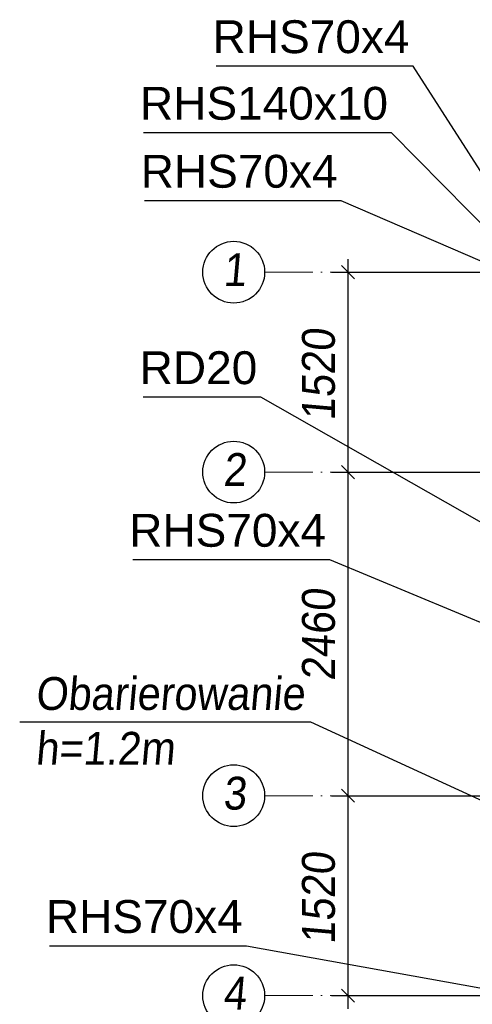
# Paper-space layout 'A0 Advance Steel' of a CAD drawing. Header units: millimetres. Extents: x 228 to 822, y 214 to 634.
# Tile 25 of 76: x 400 to 435, y 398 to 473. Entities that reach past the tile are written whole.
import ezdxf

# ---------------------------------------------------------------- set-up
doc = ezdxf.new("R2010")
doc.units = ezdxf.units.MM
doc.linetypes.add('ACAD_ISO04W100', pattern=[30, 24, -3, 0, -3])
doc.layers.get('0').update_dxf_attribs({"linetype": 'CONTINUOUS'})
doc.layers.add('AS_DIM_ON', color=7, linetype='CONTINUOUS')
doc.styles.add('Arial', font='arial.ttf')
doc.styles.add('ARIAL_1', font='arial.ttf', dxfattribs={"width": 0.9, "oblique": 5})

# ---------------------------------------------------------------- blocks, each defined once
blk = doc.blocks.new('324ewdsczxzxcz')
at = {"linetype": 'ACAD_ISO04W100', "lineweight": 5, "ltscale": 0.2}
for p, q in [((378.311, 321.018, -2695.986), (283.147, 321.018, -2695.986)), ((378.311, 305.818, -2695.986), (283.147, 305.818, -2695.986)), ((378.311, 281.218, -8093.957), (283.147, 281.218, -8093.957)), ((378.311, 266.018, -2641.446), (283.147, 266.018, -2641.446))]:
    blk.add_line(p, q, dxfattribs=at)
for centre in [(280.8, 321.018, -2695.986), (280.8, 305.818, -2695.986), (280.8, 281.218, -8093.957), (280.8, 266.018, -2641.446)]:
    blk.add_circle(centre, 2.347)
at = {"char_height": 2.5, "attachment_point": 1, "style": 'ARIAL_1'}
for s, insert in [('1', (279.981, 322.461, -2695.986)), ('2', (279.981, 307.261, -2695.986)), ('3', (279.981, 282.661, -8093.957)), ('4', (279.981, 267.461, -2641.446))]:
    blk.add_mtext_dynamic_manual_height_columns(s, width=4.31573, gutter_width=12.5, heights=[0], dxfattribs=dict(at, insert=insert))

psp = doc.layouts.new('A0 Advance Steel')

# ---------------------------------------------------------------- linework, layer by layer
at = {"color": 7}
for points in [[(438.621, 456.14), (430.163, 469.311), (415.216, 469.311)], [(438.271, 454.359), (428.532, 464.25), (409.7, 464.25)], [(436.535, 453.969), (424.701, 459.081), (409.754, 459.081)], [(460.671, 420.218), (418.604, 444.147), (409.675, 444.147)], [(436.49, 426.509), (423.826, 431.786), (408.879, 431.786)], [(436.49, 399.009), (417.498, 402.421), (402.551, 402.421)]]:
    psp.add_lwpolyline(points, dxfattribs=at)
at = {"color": 7, "elevation": 34112.343}
psp.add_lwpolyline([(440.179, 411.264), (422.402, 419.445), (400.29, 419.445)], dxfattribs=at)
at = {"layer": 'AS_DIM_ON', "color": 8}
for p, q in [((425.221, 438.459), (425.221, 454.659)), ((423.971, 453.659), (436.971, 453.659)), ((423.971, 438.459), (451.471, 438.459)), ((425.221, 413.859), (425.221, 438.459)), ((423.971, 413.859), (451.471, 413.859)), ((425.221, 397.659), (425.221, 413.859)), ((423.971, 398.659), (436.971, 398.659))]:
    psp.add_line(p, q, dxfattribs=at)
at = {"layer": 'AS_DIM_ON', "color": 8, "linetype": 'ByBlock', "lineweight": -2}
for p, q in [((425.721, 453.159), (424.721, 454.159)), ((425.721, 437.959), (424.721, 438.959)), ((424.721, 438.959), (425.721, 437.959)), ((425.721, 413.359), (424.721, 414.359)), ((424.721, 414.359), (425.721, 413.359)), ((424.721, 399.159), (425.721, 398.159))]:
    psp.add_line(p, q, dxfattribs=at)

# ---------------------------------------------------------------- block references
psp.add_blockref('324ewdsczxzxcz', (135.742, 132.641, 21784.806))

# ---------------------------------------------------------------- texts
at = {"color": 7, "style": 'Arial'}
for s, p in [('RHS70x4', (414.942, 470.311)), ('RHS140x10', (409.426, 465.25)), ('RHS70x4', (409.479, 460.081)), ('RD20', (409.4, 445.147)), ('RHS70x4', (408.604, 432.786)), ('RHS70x4', (402.277, 403.421))]:
    psp.add_text(s, height=2.5, dxfattribs=at).set_placement(p)
at = {"insert": (401.478, 422.878, 34112.343), "char_height": 2.5, "attachment_point": 1, "style": 'ARIAL_1'}
psp.add_mtext_dynamic_manual_height_columns('Obarierowanie\\Ph=1.2m', width=13.48639, gutter_width=12.5, heights=[0], dxfattribs=at)
at = {"layer": 'AS_DIM_ON', "color": 9, "style": 'ARIAL_1', "oblique": 5, "width": 0.9}
for s, p in [('1520', (424.221, 442.355)), ('2460', (424.221, 422.58)), ('1520', (424.221, 402.555))]:
    psp.add_text(s, height=2.5, rotation=90, dxfattribs=at).set_placement(p)

doc.saveas('drawing.dxf')
